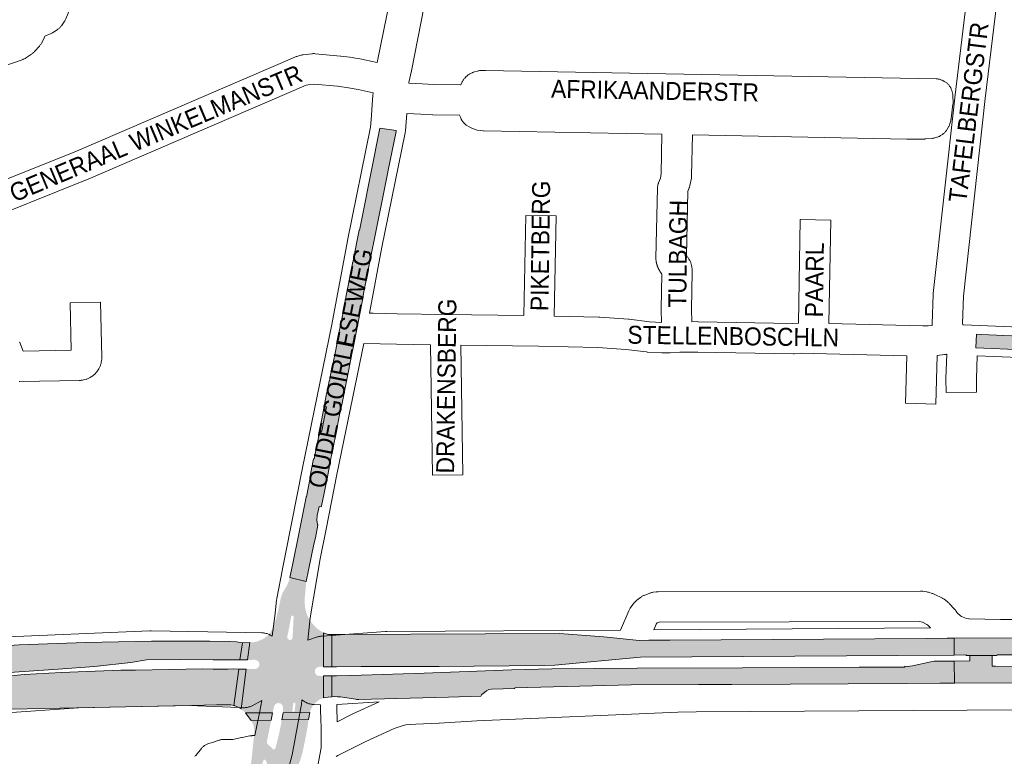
# Paper-space layout 'Layout1' of a CAD drawing. Header units: metres. Extents: x 123097 to 144122, y 392739 to 407589.
# Tile 137 of 256: x 132532 to 132955, y 395011 to 395327. Entities that reach past the tile are written whole.
import ezdxf
from ezdxf.enums import TextEntityAlignment as Align

# ---------------------------------------------------------------- set-up
doc = ezdxf.new("R2010")
doc.units = ezdxf.units.M
doc.header["$MEASUREMENT"] = 0
for name, color, linetype, lineweight in [('gs-anno-wegen algemeen tekst', 7, 'Continuous', 0), ('gs-knt-aanvullende hoofdweg', 7, 'Continuous', 0), ('gs-knt-fietspaden', 7, 'Continuous', 0), ('gs-knt-hoofdweg', 7, 'Continuous', 0), ('gs-knt-wegen algemeen', 7, 'Continuous', 0), ('ir-ARC-asfalt-hoofdwegen-te inspecteren', 5, 'Continuous', 0)]:
    doc.layers.add(name, color=color, linetype=linetype, lineweight=lineweight)
doc.styles.add('Style-Arial', font='arial.ttf')

psp = doc.layouts.get("Layout1")

# ---------------------------------------------------------------- hatches: boundary and pattern name
at = {"layer": 'ir-ARC-asfalt-hoofdwegen-te inspecteren', "linetype": 'Continuous', "lineweight": 13}
for points in [[(132670.627, 395199.692), (132668.558, 395189.413), (132668.654, 395189.391), (132675.644, 395187.996), (132679.47, 395207.763), (132679.867, 395209.819), (132683.741, 395229.28), (132684.148, 395231.324), (132690.124, 395261.121), (132690.45, 395262.748), (132693.766, 395279.341), (132693.833, 395279.678), (132686.839, 395280.744), (132679.203, 395242.524), (132678.059, 395236.916), (132677.952, 395236.937), (132677.108, 395232.764), (132675.274, 395223.191), (132675.073, 395223.175), (132675.137, 395222.729), (132672.699, 395210.421), (132671.829, 395205.981), (132671.398, 395203.774), (132671.496, 395203.76)], [(132942.365, 395186.625), (132962.82, 395185.72), (132969.121, 395185.441), (133000, 395184.075), (133021.199, 395183.137), (133021.424, 395188.984), (133003.674, 395189.717), (133000, 395189.88), (132990.179, 395190.313), (132944.547, 395192.31), (132942.648, 395192.426)], [(132661.924, 395151.036), (132663.963, 395161.204), (132662.95, 395161.407), (132661.813, 395155.467), (132660.727, 395150.157), (132661.317, 395150.606)], [(132661.924, 395151.036), (132661.317, 395150.606), (132660.727, 395150.157), (132660.482, 395148.817), (132660.62, 395148.947), (132661.405, 395149.908)], [(132662.617, 395064.432), (132662.627, 395060.247), (132662.651, 395049.83), (132663.22, 395049.83), (132666.218, 395049.86), (132666.23, 395063.735), (132664.837, 395063.732), (132663.189, 395064.121), (132662.866, 395064.297)], [(132933.06, 395054.858), (132933.01, 395062.059), (132930.077, 395062.044), (132920.988, 395061.958), (132811.159, 395061.237), (132802.08, 395061.223), (132797.937, 395061.17), (132782.836, 395062.749), (132763.82, 395064.14), (132668.311, 395063.752), (132666.336, 395063.736), (132666.23, 395063.735), (132666.218, 395049.86), (132668.29, 395049.88), (132678.76, 395049.914), (132712.3, 395050.02), (132757.3, 395050.44), (132761.79, 395050.561), (132798.56, 395053.97), (132908.84, 395054.653)], [(132614.022, 395060.762), (132588.988, 395060.772), (132560.592, 395060.221), (132532.207, 395059.235), (132518.891, 395058.356), (132519.648, 395046.842), (132548.986, 395048.772), (132564.532, 395049.95), (132580.03, 395051.64), (132586.87, 395052.86), (132601.444, 395052.953), (132615.4, 395052.804), (132624.736, 395052.848), (132626.88, 395052.835), (132628.022, 395060.119), (132625.442, 395060.475), (132622.54, 395060.714)], [(132986.483, 395055.133), (132992.823, 395055.172), (133115.746, 395055.876), (133121.235, 395055.908), (133202.749, 395056.372), (133202.698, 395063.496), (133149.56, 395063.12), (133068.561, 395062.81), (132986.932, 395062.336), (132933.01, 395062.059), (132933.06, 395054.858), (132938.075, 395054.9), (132938.31, 395054.7), (132939.779, 395054.731), (132949.282, 395054.622), (132951.31, 395054.688), (132951.407, 395054.989), (132964.445, 395054.992), (132974.346, 395055.055)], [(132666.262, 395045.986), (132666.287, 395037.028), (132667.4, 395037.081), (132668.641, 395037.029), (132670.028, 395036.937), (132671.673, 395036.722), (132676.611, 395035.909), (132676.835, 395035.888), (132677.843, 395035.856), (132716.337, 395036.853), (132730.143, 395037.184), (132730.374, 395037.765), (132730.752, 395038.139), (132730.938, 395038.293), (132732.507, 395039.516), (132733.527, 395040.104), (132734.689, 395040.297), (132744.727, 395040.583), (132744.71, 395040.889), (132794.59, 395042.08), (132823.459, 395042.231), (132837.706, 395042.305), (132912.625, 395042.698), (132926.966, 395042.773), (132933.142, 395042.805), (132933.077, 395052.318), (132924.502, 395052.265), (132923.001, 395051.995), (132915.174, 395050.216), (132914.01, 395050.039), (132912.835, 395049.981), (132911.903, 395050.085), (132911.917, 395049.689), (132892.252, 395049.625), (132842.24, 395049.34), (132797.19, 395049.311), (132760.51, 395048.93), (132743.35, 395048.51), (132705.83, 395047.05), (132678.76, 395046.3), (132668.29, 395046.01)], [(133149.129, 395043.976), (133202.836, 395044.273), (133202.785, 395051.392), (133147.452, 395051.077), (133137.728, 395051.022), (133125.191, 395050.951), (133115.798, 395050.898), (132992.447, 395050.196), (132989.781, 395050.181), (132978.311, 395049.985), (132974.189, 395049.963), (132951.499, 395049.842), (132950.808, 395050.114), (132949.36, 395050.102), (132949.282, 395054.622), (132939.779, 395054.731), (132939.816, 395052.359), (132933.077, 395052.318), (132933.142, 395042.805), (132991.902, 395043.114), (133018.741, 395043.259), (133018.742, 395043.109), (133026.793, 395043.119), (133036.283, 395043.131), (133040.376, 395043.187), (133046.016, 395043.195), (133047.503, 395043.094)], [(132610.898, 395048.919), (132582.13, 395048.45), (132575.73, 395048.41), (132550.19, 395047.44), (132534.29, 395046.48), (132519.76, 395045.06), (132520.651, 395031.514), (132521.55, 395031.58), (132606.116, 395033.29), (132616.856, 395033.507), (132621.827, 395033.595), (132622.973, 395033.477), (132624.305, 395033.253), (132626.332, 395048.889), (132624.203, 395048.902), (132621.623, 395048.869), (132615.369, 395048.887)], [(132627.346, 395031.758), (132629.557, 395048.857), (132626.332, 395048.889), (132624.305, 395033.253), (132624.459, 395033.21), (132624.689, 395033.118), (132626.037, 395032.471)], [(132662.701, 395036.525), (132663.098, 395036.614), (132666.287, 395037.028), (132666.262, 395045.986), (132663.21, 395045.95), (132662.662, 395045.938)]]:
    psp.add_hatch(color=5, dxfattribs=at).paths.add_polyline_path(points, flags=0)
at = {"layer": 'ir-ARC-asfalt-hoofdwegen-te inspecteren', "linetype": 'Continuous', "lineweight": 13, "extrusion": (0, 0, -1)}
psp.add_hatch(color=5, dxfattribs=at).paths.add_polyline_path([(-132655.211, 395122.614), (-132652.102, 395106.764), (-132649.434, 395093.36), (-132648.222, 395088.105), (-132655.31, 395086.47), (-132656.277, 395091.305), (-132658.502, 395102.405), (-132659.213, 395105.093), (-132660.278, 395110.519), (-132660.208, 395110.643), (-132660.176, 395110.781), (-132659.789, 395112.698), (-132659.991, 395114.643), (-132660.799, 395118.528), (-132661.708, 395118.374), (-132661.777, 395118.783), (-132662.996, 395124.327), (-132663.832, 395128.577), (-132664.189, 395130.407), (-132664.663, 395132.894), (-132665.751, 395138.428), (-132667.791, 395148.71), (-132668.239, 395150.965), (-132669.55, 395157.878), (-132670.645, 395162.775), (-132674.645, 395183.076), (-132674.877, 395184.18), (-132675.217, 395185.793), (-132675.644, 395187.996), (-132668.654, 395189.391), (-132667.482, 395183.515), (-132665.813, 395175.532), (-132665.222, 395172.446), (-132665.124, 395172.466), (-132665.109, 395172.392), (-132664.496, 395169.336), (-132664.47, 395169.206), (-132664.568, 395169.184), (-132663.887, 395166.255), (-132663.87, 395166.258), (-132663.845, 395166.127), (-132662.95, 395161.407), (-132663.963, 395161.204), (-132661.924, 395151.036), (-132661.405, 395149.908), (-132660.62, 395148.947), (-132660.482, 395148.817), (-132660.658, 395148.832), (-132658.679, 395138.949), (-132658.445, 395138.996), (-132656.876, 395130.806), (-132657.003, 395130.798), (-132655.33, 395122.755), (-132655.231, 395122.766)], flags=0)
at = {"layer": 'ir-ARC-asfalt-hoofdwegen-te inspecteren', "linetype": 'Continuous', "lineweight": 13}
h = psp.add_hatch(color=5, dxfattribs=at)
h.paths.add_polyline_path([(132644.36, 395079.191), (132643.058, 395073.109), (132642.497, 395070.939), (132641.899, 395069.036), (132641.224, 395067.144), (132640.846, 395066.195), (132639.861, 395064.5), (132638.551, 395063.042), (132636.724, 395061.721), (132634.668, 395060.794), (132632.468, 395060.301), (132631.673, 395060.269), (132631.146, 395060.247), (132662.627, 395060.247), (132662.617, 395064.432), (132662.267, 395064.622), (132659.654, 395066.429), (132657.35, 395068.942), (132655.683, 395071.916), (132654.743, 395075.194), (132654.58, 395078.599), (132655.31, 395086.47), (132648.222, 395088.105), (132648.01, 395087.188), (132647.788, 395086.434), (132647.121, 395084.858), (132646.256, 395083.381), (132645.068, 395081.394)])
h.paths.add_polyline_path([(132647.13, 395062.58), (132648.879, 395071.48), (132649.212, 395071.814), (132649.676, 395071.735), (132649.88, 395071.31), (132649.437, 395062.27), (132649.094, 395061.584), (132648.37, 395061.33), (132647.925, 395061.385), (132647.302, 395061.832)], flags=16)
h = psp.add_hatch(color=5, dxfattribs=at)
h.paths.add_polyline_path([(132640.863, 395030.042), (132629.239, 395030.078), (132627.529, 395031.614), (132627.346, 395031.758), (132629.557, 395048.857), (132633.269, 395048.873), (132634.45, 395049.241), (132635.183, 395050.238), (132635.181, 395051.476), (132634.445, 395052.47), (132633.262, 395052.834), (132630.096, 395052.796), (132631.146, 395060.247), (132662.627, 395060.247), (132662.651, 395049.83), (132660.82, 395049.83), (132659.681, 395049.442), (132658.982, 395048.463), (132658.985, 395047.26), (132659.688, 395046.284), (132660.828, 395045.9), (132662.662, 395045.938), (132662.701, 395036.525), (132660.878, 395035.724), (132659.405, 395034.614), (132658.179, 395033.236), (132657.25, 395031.643), (132656.826, 395030.308), (132645.341, 395030.121), (132645.365, 395032.3), (132645.082, 395033.365), (132644.276, 395034.115), (132643.194, 395034.322), (132642.168, 395033.921), (132641.513, 395033.035)])
h.paths.add_polyline_path([(132650.057, 395030.565), (132649.567, 395030.603), (132649.35, 395031.044), (132649.655, 395034.058), (132649.951, 395034.468), (132650.454, 395034.42), (132650.668, 395033.963), (132650.34, 395030.966)], flags=16)
h = psp.add_hatch(color=5, dxfattribs=at)
h.paths.add_polyline_path([(132590.808, 394763.753), (132583.567, 394765.242), (132584.18, 394768.361), (132587.954, 394786.66), (132599.821, 394846.696), (132609.328, 394895.034), (132609.446, 394897.206), (132612.302, 394912.089), (132614.914, 394921.887), (132622.08, 394957.128), (132622.783, 394960.328), (132623.664, 394964.717), (132630.151, 394998.114), (132630.363, 394999.325), (132631.227, 395005.493), (132631.494, 395007.502), (132631.923, 395010.982), (132632.814, 395019.414), (132632.966, 395020.561), (132633.064, 395022.139), (132632.871, 395023.708), (132632.686, 395024.537), (132632.253, 395025.748), (132631.624, 395026.87), (132640.263, 395027.026), (132639.811, 395024.78), (132638.398, 395017.733), (132638.547, 395016.966), (132639.242, 395016.225), (132640.69, 395014.841), (132641.014, 395014.612), (132641.363, 395014.432), (132641.766, 395014.464), (132642.014, 395014.783), (132643.038, 395018.656), (132643.51, 395020.604), (132644.413, 395024.855), (132644.819, 395027.111), (132656.258, 395027.309), (132655.979, 395025.088), (132655.596, 395022.614), (132654.988, 395019.42), (132654.192, 395015.501), (132653.685, 395013.106), (132652.67, 395009.75), (132651.455, 395006.46), (132649.69, 395002.379), (132646.074, 394995.211), (132644.738, 394992.517), (132643.231, 394989.396), (132642.369, 394987.574), (132641.532, 394985.738), (132638.33, 394978.387), (132636.852, 394974.638), (132636.161, 394972.761), (132633.753, 394965.673), (132631.821, 394959.578), (132630.831, 394956.592), (132629.58, 394952.185), (132627.026, 394943.13), (132624.891, 394933.968), (132619.064, 394904.676), (132619.694, 394903.473), (132618.867, 394898.853), (132616.367, 394886.141), (132615.835, 394885.81), (132615.014, 394884.482), (132607.909, 394849.673), (132605.976, 394839.854), (132601.036, 394814.794), (132597.478, 394796.738), (132597.287, 394796.02)])
h.paths.add_polyline_path([(132634.847, 394996.656), (132634.36, 394996.805), (132634.235, 394997.298), (132636.724, 395009.378), (132637.187, 395010.005), (132637.579, 395010.034), (132637.887, 395009.788), (132638.177, 395009.278), (132638.705, 395007.378), (132638.454, 395005.422), (132635.226, 394996.995)], flags=16)

# ---------------------------------------------------------------- linework, layer by layer
at = {"layer": 'gs-knt-aanvullende hoofdweg', "color": 7, "linetype": 'Continuous', "flags": 128}
for points in [[(132685.754, 395308.81), (132691.209, 395336.284), (132691.266, 395336.546), (132691.288, 395336.634), (132691.298, 395336.677), (132691.332, 395336.807), (132691.408, 395337.065), (132693.11, 395342.502), (132693.225, 395342.84), (132693.355, 395343.172), (132699.018, 395356.62), (132699.128, 395356.87), (132735.732, 395435.653), (132735.764, 395435.72), (132756.572, 395479.377), (132756.713, 395479.659), (132774.141, 395512.592), (132781.622, 395530.065), (132781.748, 395530.343), (132781.885, 395530.615), (132784.288, 395535.167)], [(132767.228, 395466.826), (132749.338, 395429.291), (132712.807, 395350.666), (132707.337, 395337.673), (132705.863, 395332.963), (132700.378, 395305.337), (132699.305, 395300.226)], [(132699.304, 395300.218), (132699.289, 395300.006)], [(132699.305, 395300.226), (132699.305, 395300.222), (132699.304, 395300.218)], [(132699.305, 395300.226), (132699.305, 395300.222), (132699.304, 395300.218)], [(132640.638, 395062.956), (132641.997, 395072.733), (132642.592, 395078.484), (132642.631, 395078.801), (132642.684, 395079.116), (132645.078, 395091.692), (132645.092, 395091.76), (132646.541, 395099.01), (132646.543, 395099.023), (132653.694, 395135.134), (132653.695, 395135.142), (132653.704, 395135.188), (132666.259, 395196.576), (132672.936, 395232.463), (132672.96, 395232.586), (132682.847, 395281.199), (132683.214, 395286.19), (132683.554, 395290.822), (132683.836, 395294.666), (132683.925, 395295.876)], [(132698.335, 395287.017), (132698.194, 395285.09), (132697.792, 395279.62), (132697.762, 395279.303), (132697.718, 395278.988), (132697.661, 395278.674), (132687.691, 395229.654), (132682.44, 395201.429)], [(132679.931, 395188.468), (132668.425, 395132.205), (132668.425, 395132.201), (132663.823, 395108.844), (132663.819, 395108.823), (132661.293, 395096.181), (132661.291, 395096.174), (132656.898, 395070.803), (132655.906, 395061.199)], [(132633.274, 395020.35), (132635.093, 395029.359), (132635.391, 395030.835), (132636.296, 395035.322)], [(132653.422, 395035.626), (132653.234, 395033.721), (132653.194, 395033.397), (132653.141, 395033.075), (132649.203, 395012.094), (132649.148, 395011.829), (132649.126, 395011.734), (132649.059, 395011.472), (132647.611, 395006.254), (132640.52, 394980.705), (132637.468, 394969.706), (132634.361, 394955.638)]]:
    psp.add_lwpolyline(points, dxfattribs=at)
at = {"layer": 'gs-knt-fietspaden', "color": 7, "linetype": 'Continuous', "flags": 128}
psp.add_lwpolyline([(132634.361, 394955.638), (132635.745, 394958.482), (132635.807, 394958.6), (132635.839, 394958.66), (132635.851, 394958.68), (132635.873, 394958.718), (132635.942, 394958.832), (132653.231, 394985.939), (132655.751, 394991.543), (132658.12, 394998.214), (132660.118, 395006.718), (132661.096, 395012.154), (132661.627, 395015.101), (132661.627, 395016.845), (132661.627, 395017.25), (132661.627, 395022.693), (132661.626, 395022.726), (132661.489, 395028.371), (132661.442, 395030.276), (132661.362, 395033.594)], dxfattribs=at)
at = {"layer": 'gs-knt-hoofdweg', "color": 7, "linetype": 'Continuous', "flags": 128}
for points in [[(132520.543, 395062.345), (132588.265, 395065.317), (132588.516, 395065.324), (132588.767, 395065.324), (132629.195, 395064.562), (132636.178, 395064.42), (132636.56, 395064.403), (132636.94, 395064.368), (132637.319, 395064.315), (132637.694, 395064.244), (132638.066, 395064.155), (132638.433, 395064.048), (132638.795, 395063.924), (132639.15, 395063.783), (132639.498, 395063.625), (132639.838, 395063.451), (132640.169, 395063.26), (132640.491, 395063.055), (132640.638, 395062.956)], [(132655.906, 395061.199), (132660.043, 395062.616), (132660.37, 395062.721), (132660.701, 395062.811), (132661.036, 395062.887), (132661.374, 395062.948), (132661.714, 395062.995), (132662.056, 395063.028), (132689.299, 395065.017), (132689.57, 395065.032), (132689.842, 395065.038), (132789.987, 395065.542)], [(132804.22, 395065.641), (132922.86, 395066.544)], [(132636.296, 395035.322), (132632.098, 395033.176), (132631.761, 395033.014), (132631.417, 395032.867), (132631.066, 395032.737), (132630.71, 395032.623), (132630.348, 395032.526), (132629.983, 395032.446), (132629.614, 395032.383), (132629.242, 395032.337), (132628.869, 395032.309), (132628.495, 395032.298), (132628.121, 395032.305), (132626.489, 395032.372), (132605.049, 395033.258), (132557.586, 395032.208), (132524.858, 395030.021)], [(132661.362, 395033.594), (132658.732, 395033.648), (132658.343, 395033.665), (132657.955, 395033.701), (132657.568, 395033.756), (132657.185, 395033.83), (132656.807, 395033.923), (132656.433, 395034.034), (132656.065, 395034.162), (132655.703, 395034.309), (132655.349, 395034.473), (132655.004, 395034.654), (132654.668, 395034.852), (132653.422, 395035.626)], [(132686.581, 395034.781), (132668.397, 395033.616)], [(132668.562, 395026.262), (132675.029, 395029.517), (132675.259, 395029.627), (132686.581, 395034.781)], [(132668.397, 395033.616), (132668.46, 395030.447), (132668.461, 395030.439), (132668.507, 395028.541), (132668.562, 395026.262)]]:
    psp.add_lwpolyline(points, dxfattribs=at)
at = {"layer": 'gs-knt-wegen algemeen', "color": 7, "linetype": 'Continuous', "flags": 128}
for points in [[(132923.661, 395196.18), (132923.651, 395196.309), (132923.641, 395196.593), (132923.644, 395196.878), (132924.046, 395209.404), (132924.059, 395209.656), (132924.082, 395209.908), (132933.453, 395294.938), (132933.461, 395295.009), (132942.538, 395369.859), (132942.54, 395369.879), (132942.542, 395369.899), (132955.278, 395469.748)], [(132571.832, 395374.86), (132552.181, 395327.53), (132552.067, 395327.269), (132551.94, 395327.014), (132551.803, 395326.764), (132551.655, 395326.521), (132551.496, 395326.284), (132550.323, 395324.614), (132550.139, 395324.365), (132549.944, 395324.125), (132549.737, 395323.895), (132549.519, 395323.674), (132549.292, 395323.464), (132549.054, 395323.266), (132548.808, 395323.078), (132548.552, 395322.903), (132546.873, 395321.808), (132546.662, 395321.676), (132546.446, 395321.552), (132546.225, 395321.436), (132546, 395321.329), (132543.275, 395320.097)], [(132954.673, 395361.778), (132946.391, 395293.477), (132937.052, 395208.733)], [(132543.275, 395320.097), (132543.226, 395319.977), (132543.122, 395319.75), (132543.01, 395319.528), (132541.758, 395317.158), (132541.605, 395316.885), (132541.439, 395316.619), (132541.261, 395316.362), (132541.07, 395316.113), (132540.868, 395315.874), (132538.815, 395313.564), (132538.624, 395313.359), (132538.424, 395313.161), (132538.216, 395312.973), (132538.001, 395312.793), (132537.777, 395312.623), (132537.547, 395312.463), (132534.97, 395310.755), (132534.736, 395310.607), (132534.495, 395310.468), (132534.248, 395310.34), (132533.996, 395310.223), (132533.739, 395310.116), (132533.478, 395310.021), (132486.764, 395294.055)], [(132506.697, 395250.789), (132555.792, 395270.452), (132650.427, 395311.201), (132650.686, 395311.306), (132650.949, 395311.4), (132651.216, 395311.482), (132652.99, 395311.988), (132653.247, 395312.056), (132653.506, 395312.113), (132653.767, 395312.159), (132654.03, 395312.195), (132657.69, 395312.617), (132657.96, 395312.643), (132658.23, 395312.657), (132658.501, 395312.66), (132658.771, 395312.651), (132659.041, 395312.632), (132669.944, 395311.614), (132670.166, 395311.589), (132675.192, 395310.945), (132675.498, 395310.898), (132679.902, 395310.119), (132680.197, 395310.06), (132685.754, 395308.81)], [(132699.289, 395300.006), (132705.044, 395299.728), (132709.899, 395299.493), (132721.472, 395299.27), (132721.484, 395299.298), (132722.091, 395300.516), (132722.224, 395300.77), (132722.369, 395301.018), (132722.524, 395301.26), (132722.69, 395301.494), (132722.867, 395301.721), (132723.053, 395301.94), (132723.248, 395302.151), (132723.881, 395302.803), (132724.084, 395303.003), (132724.295, 395303.193), (132724.515, 395303.375), (132724.742, 395303.547), (132724.976, 395303.708), (132725.218, 395303.859), (132725.465, 395304), (132725.719, 395304.129), (132726.352, 395304.435), (132726.622, 395304.558), (132726.899, 395304.669), (132727.179, 395304.767), (132727.464, 395304.853), (132728.724, 395305.198), (132729.02, 395305.271), (132729.32, 395305.331), (132729.623, 395305.377), (132729.927, 395305.408), (132730.233, 395305.426), (132731.804, 395305.477), (132731.97, 395305.48), (132732.137, 395305.479), (132925.278, 395301.86), (132925.585, 395301.847), (132925.891, 395301.819), (132926.196, 395301.777), (132926.498, 395301.721), (132926.798, 395301.651), (132927.093, 395301.566), (132927.385, 395301.468), (132927.671, 395301.356), (132927.952, 395301.23), (132928.226, 395301.092), (132928.815, 395300.777), (132929.084, 395300.625), (132929.345, 395300.46), (132929.598, 395300.283), (132929.843, 395300.094), (132930.078, 395299.894), (132930.304, 395299.683), (132930.519, 395299.462)], [(132683.925, 395295.876), (132677.486, 395297.325), (132673.383, 395298.051), (132668.622, 395298.661), (132658.507, 395299.605), (132656.05, 395299.322), (132655.191, 395299.077), (132560.865, 395258.461), (132560.71, 395258.397), (132511.467, 395238.674)], [(132930.519, 395299.462), (132930.723, 395299.231), (132930.917, 395298.99), (132931.098, 395298.74), (132931.268, 395298.482), (132931.425, 395298.216), (132931.57, 395297.943), (132931.701, 395297.664), (132931.819, 395297.378), (132931.923, 395297.088), (132932.013, 395296.793), (132932.297, 395295.782), (132932.366, 395295.513), (132932.424, 395295.24), (132932.47, 395294.965), (132932.504, 395294.689), (132932.527, 395294.411), (132932.537, 395294.133), (132932.573, 395291.932), (132932.571, 395291.623), (132932.554, 395291.315), (132932.522, 395291.007), (132931.741, 395284.847), (132931.706, 395284.605), (132931.662, 395284.365), (132931.608, 395284.126), (132931.546, 395283.89), (132931.179, 395282.596), (132931.091, 395282.312), (132930.991, 395282.033), (132930.878, 395281.758), (132930.753, 395281.489), (132930.616, 395281.226), (132930.466, 395280.97), (132929.869, 395279.996), (132929.703, 395279.739), (132929.526, 395279.49), (132929.336, 395279.25), (132929.136, 395279.019), (132928.925, 395278.798), (132928.704, 395278.586), (132928.473, 395278.386), (132928.233, 395278.196), (132927.985, 395278.018), (132927.46, 395277.661), (132927.212, 395277.5), (132926.957, 395277.351), (132926.696, 395277.213), (132926.428, 395277.087), (132926.155, 395276.974), (132925.877, 395276.873), (132925.595, 395276.785), (132924.704, 395276.529), (132924.45, 395276.461), (132924.193, 395276.404), (132923.934, 395276.357), (132923.674, 395276.321), (132923.412, 395276.295), (132920.646, 395276.079), (132920.403, 395276.064), (132920.161, 395276.059), (132912.872, 395276.035), (132912.72, 395276.036), (132820.803, 395277.888)], [(132807.786, 395278.14), (132731.238, 395279.561), (132731.082, 395279.566), (132729.845, 395279.676), (132728.624, 395279.898), (132727.429, 395280.232), (132726.269, 395280.674), (132725.154, 395281.22), (132724.095, 395281.866), (132723.842, 395282.045), (132723.599, 395282.236), (132723.364, 395282.438), (132723.14, 395282.651), (132722.926, 395282.875), (132722.723, 395283.108), (132722.532, 395283.351), (132722.352, 395283.603), (132722.184, 395283.863), (132721.741, 395284.638), (132721.347, 395285.439), (132721.006, 395286.257), (132709.554, 395286.477), (132709.364, 395286.484), (132704.415, 395286.723), (132698.335, 395287.017)], [(132807.625, 395197.486), (132807.472, 395202.858), (132807.47, 395203.164), (132807.746, 395218.148), (132807.688, 395218.221), (132807.628, 395218.297), (132807.569, 395218.374), (132807.511, 395218.451), (132807.452, 395218.529), (132807.395, 395218.606), (132807.339, 395218.685), (132807.283, 395218.764), (132807.227, 395218.843), (132807.173, 395218.923), (132807.119, 395219.004), (132807.065, 395219.084), (132807.012, 395219.165), (132806.961, 395219.247), (132806.909, 395219.329), (132806.858, 395219.411), (132806.808, 395219.494), (132806.759, 395219.577), (132806.71, 395219.661), (132806.662, 395219.745), (132806.615, 395219.829), (132806.568, 395219.914), (132806.522, 395219.999), (132806.477, 395220.084), (132806.432, 395220.171), (132806.388, 395220.256), (132806.345, 395220.343), (132806.303, 395220.43), (132806.261, 395220.518), (132806.22, 395220.605), (132806.179, 395220.693), (132806.14, 395220.781), (132806.101, 395220.87), (132806.062, 395220.958), (132806.025, 395221.048), (132805.988, 395221.137), (132805.952, 395221.227), (132805.917, 395221.317), (132805.882, 395221.408), (132805.848, 395221.498), (132805.815, 395221.589), (132805.783, 395221.68), (132805.751, 395221.772), (132805.72, 395221.863), (132805.69, 395221.955), (132805.661, 395222.047), (132805.632, 395222.14), (132805.604, 395222.232), (132805.577, 395222.326), (132805.55, 395222.418), (132805.525, 395222.512), (132805.5, 395222.605), (132805.476, 395222.699), (132805.452, 395222.793), (132805.43, 395222.887), (132805.408, 395222.981), (132805.387, 395223.076), (132805.366, 395223.17), (132805.347, 395223.265), (132805.328, 395223.36), (132805.31, 395223.455), (132805.293, 395223.55), (132805.276, 395223.646), (132805.26, 395223.741), (132805.22, 395224.035), (132805.193, 395224.331), (132805.18, 395224.628), (132805.18, 395224.925), (132805.884, 395255.101), (132805.897, 395255.385), (132805.922, 395255.668), (132805.959, 395255.95), (132806.009, 395256.23), (132806.071, 395256.507), (132806.145, 395256.782), (132806.231, 395257.053), (132806.329, 395257.32), (132807.093, 395259.273), (132807.487, 395261.261), (132807.786, 395278.14)], [(132820.803, 395277.888), (132820.495, 395260.449), (132820.483, 395260.159), (132820.459, 395259.87), (132820.422, 395259.582), (132820.372, 395259.297), (132819.751, 395256.173), (132819.689, 395255.892), (132819.615, 395255.614), (132819.528, 395255.34), (132819.429, 395255.069), (132818.873, 395253.648), (132818.229, 395226.036), (132818.409, 395225.858), (132818.62, 395225.628), (132818.819, 395225.389), (132819.007, 395225.14), (132819.183, 395224.883), (132819.346, 395224.618), (132819.593, 395224.194), (132819.734, 395223.939), (132819.864, 395223.678), (132819.981, 395223.411), (132820.087, 395223.14), (132820.18, 395222.864), (132820.261, 395222.584), (132820.329, 395222.301), (132820.385, 395222.015), (132820.692, 395220.219), (132820.736, 395219.917), (132820.766, 395219.613), (132820.782, 395219.308), (132820.784, 395219.002), (132820.491, 395203.077), (132820.643, 395197.754)], [(132880.102, 395241.291), (132879.303, 395196.963)], [(132682.44, 395201.429), (132683.93, 395201.392), (132694.21, 395201.135), (132715.031, 395200.831), (132748.53, 395200.349)], [(132761.547, 395200.123), (132780.769, 395199.733), (132780.935, 395199.727), (132781.101, 395199.717), (132793.404, 395198.837), (132793.564, 395198.824), (132793.723, 395198.807), (132802.496, 395197.744), (132807.625, 395197.486)], [(132820.643, 395197.754), (132823.079, 395197.773), (132823.249, 395197.772), (132863.926, 395197.028), (132866.285, 395197.182)], [(132879.303, 395196.963), (132919.632, 395196.046), (132921.919, 395195.994), (132923.661, 395196.18)], [(132936.835, 395196.462), (132937.017, 395196.454), (132967.886, 395195.089), (132991.068, 395194.066)], [(132708.526, 395187.905), (132693.986, 395188.117), (132693.918, 395188.118), (132679.931, 395188.468)], [(132789.987, 395065.542), (132793.576, 395073.823), (132793.705, 395074.102), (132793.847, 395074.375), (132794.002, 395074.642), (132794.169, 395074.9), (132795.245, 395076.479), (132795.397, 395076.692), (132795.557, 395076.899), (132795.725, 395077.099), (132795.901, 395077.292), (132796.084, 395077.478), (132796.983, 395078.352), (132797.173, 395078.531), (132797.371, 395078.701), (132797.576, 395078.864), (132797.787, 395079.018), (132798.813, 395079.737), (132799.072, 395079.91), (132799.339, 395080.07), (132799.613, 395080.217), (132799.895, 395080.35), (132800.182, 395080.47), (132802.508, 395081.378), (132802.801, 395081.485), (132803.098, 395081.577), (132803.4, 395081.655), (132803.705, 395081.718), (132804.012, 395081.767), (132805.255, 395081.933), (132805.535, 395081.964), (132805.817, 395081.983), (132806.1, 395081.99), (132918.604, 395082.289), (132918.869, 395082.284), (132919.134, 395082.269), (132919.398, 395082.242), (132919.661, 395082.205), (132921.298, 395081.94), (132921.557, 395081.893), (132921.814, 395081.835), (132922.068, 395081.767), (132923.661, 395081.306), (132923.941, 395081.218), (132924.218, 395081.118), (132924.489, 395081.005), (132924.755, 395080.879), (132927.718, 395079.402), (132927.978, 395079.265), (132928.231, 395079.117), (132928.478, 395078.957), (132928.717, 395078.786), (132930.044, 395077.792), (132930.275, 395077.611), (132930.499, 395077.418), (132930.713, 395077.216), (132930.918, 395077.005), (132933.168, 395074.575), (132933.363, 395074.354), (132933.548, 395074.125), (132933.723, 395073.887), (132933.887, 395073.642), (132934.284, 395073.015), (132935.749, 395071.716), (132936.251, 395071.408), (132938.344, 395070.578), (132939.397, 395070.379), (132939.402, 395070.379)], [(132922.86, 395066.544), (132921.765, 395067.726), (132921.383, 395068.013), (132919.475, 395068.964), (132918.828, 395069.151), (132918.106, 395069.268), (132806.559, 395068.971), (132806.513, 395068.965), (132805.665, 395068.634), (132805.635, 395068.605), (132805.276, 395068.078), (132804.22, 395065.641)], [(132939.402, 395070.379), (132952.87, 395070.094), (132970.431, 395070.115), (132970.734, 395070.108), (132971.036, 395070.088), (132971.337, 395070.053), (132971.636, 395070.004), (132977.718, 395068.866), (132978.03, 395068.8), (132978.339, 395068.718), (132978.643, 395068.621), (132978.942, 395068.51), (132979.236, 395068.384), (132979.523, 395068.243), (132979.802, 395068.089), (132980.074, 395067.921), (132980.337, 395067.74), (132980.591, 395067.547), (132980.835, 395067.341), (132981.069, 395067.124), (132981.292, 395066.895), (132981.453, 395066.713)], [(133031.609, 395031.873), (132822.451, 395030.485), (132814.635, 395030.346), (132728.452, 395026.698), (132712.251, 395025.662), (132712.068, 395025.653), (132702.237, 395025.302), (132698.015, 395024.931), (132696.845, 395024.655), (132692.949, 395023.374), (132680.769, 395017.83), (132668.853, 395011.832), (132668.103, 395011.455)], [(132607.585, 395011.397), (132607.735, 395011.604), (132607.892, 395011.804), (132610.375, 395014.836), (132610.575, 395015.068), (132610.785, 395015.29), (132611.005, 395015.503), (132611.236, 395015.705), (132611.475, 395015.895), (132611.723, 395016.075), (132611.979, 395016.242), (132612.243, 395016.398), (132612.514, 395016.54), (132612.791, 395016.67), (132613.074, 395016.787), (132613.362, 395016.89), (132615.056, 395017.452), (132617.802, 395018.363), (132618.087, 395018.45), (132618.376, 395018.524), (132618.667, 395018.585), (132618.961, 395018.633), (132619.257, 395018.667), (132619.554, 395018.687), (132619.852, 395018.694), (132623.743, 395018.694), (132627.524, 395019.547), (132627.769, 395019.597), (132631.123, 395020.219), (132631.383, 395020.262), (132631.643, 395020.294), (132631.906, 395020.315), (132632.168, 395020.326), (132633.274, 395020.35)]]:
    psp.add_lwpolyline(points, dxfattribs=at)
for points in [[(132748.53, 395200.349), (132749.368, 395243.339, -0.385943), (132749.378, 395243.348), (132762.377, 395243.094, -0.3859422), (132762.386, 395243.084), (132761.547, 395200.123)], [(132866.285, 395197.182), (132867.084, 395241.526, -0.3860008), (132867.094, 395241.535), (132880.093, 395241.301, -0.3860031), (132880.102, 395241.291)], [(132937.052, 395208.733), (132936.676, 395197.031), (132936.749, 395196.525), (132936.832, 395196.473, -0.517212), (132936.835, 395196.462)], [(132532.371, 395189.052), (132532.491, 395188.78), (132533.983, 395185.195), (132554.535, 395185.531), (132554.037, 395205.81, -0.3849176), (132554.046, 395205.82), (132567.043, 395206.14, -0.3849179), (132567.053, 395206.131), (132567.634, 395182.49), (132567.634, 395182.175), (132567.619, 395181.86), (132567.589, 395181.546), (132567.543, 395181.235), (132567.354, 395180.127), (132567.296, 395179.827), (132567.223, 395179.53), (132567.136, 395179.236), (132567.036, 395178.947), (132566.923, 395178.663), (132566.796, 395178.385), (132566.656, 395178.112), (132566.503, 395177.847), (132566.339, 395177.589), (132565.448, 395176.266), (132565.274, 395176.019), (132565.088, 395175.78), (132564.891, 395175.551), (132564.683, 395175.33), (132564.466, 395175.12), (132564.239, 395174.919), (132564.003, 395174.73), (132563.759, 395174.552), (132563.098, 395174.094), (132562.845, 395173.926), (132562.583, 395173.771), (132562.315, 395173.627), (132562.04, 395173.497), (132561.759, 395173.38), (132561.474, 395173.275), (132561.183, 395173.185), (132560.889, 395173.108), (132559.337, 395172.74), (132559.061, 395172.681), (132558.784, 395172.634), (132558.504, 395172.598), (132558.223, 395172.576), (132557.941, 395172.565), (132532.538, 395172.15), (132532.242, 395172.152)], [(132721.55, 395187.716), (132722.415, 395132.187, -0.3850715), (132722.406, 395132.177), (132709.407, 395131.975, -0.3850721), (132709.397, 395131.984), (132708.526, 395187.905)], [(132929.827, 395183.824), (132929.78, 395183.81), (132929.469, 395183.738), (132929.155, 395183.681), (132928.838, 395183.639), (132925.805, 395183.315), (132925.162, 395162.466, -0.3855147), (132925.152, 395162.457), (132912.157, 395162.857, -0.3855167), (132912.148, 395162.868), (132912.775, 395183.179), (132872.53, 395184.094), (132867.435, 395184.209), (132864.503, 395184.018), (132864.232, 395184.006), (132863.96, 395184.005), (132823.096, 395184.752), (132815.424, 395184.693), (132811.246, 395184.45), (132811.058, 395184.442), (132810.869, 395184.439), (132807.987, 395184.439), (132807.823, 395184.441), (132807.659, 395184.447), (132801.612, 395184.752), (132801.384, 395184.768), (132801.157, 395184.791), (132792.316, 395185.862), (132780.338, 395186.719), (132754.799, 395187.238), (132721.55, 395187.716)], [(132960.774, 395182.371), (132942.834, 395183.164), (132942.55, 395173.208), (132942.661, 395167.61, -0.3275629), (132942.653, 395167.601), (132929.652, 395167.343, -0.3275641), (132929.644, 395167.351), (132929.529, 395173.107), (132929.531, 395173.421), (132929.827, 395183.824)]]:
    psp.add_lwpolyline(points, format="xyb", dxfattribs=at)
at = {"layer": 'ir-ARC-asfalt-hoofdwegen-te inspecteren', "color": 5, "linetype": 'Continuous', "lineweight": 13}
for points in [[(132670.627, 395199.692), (132668.558, 395189.413), (132668.654, 395189.391), (132675.644, 395187.996), (132679.47, 395207.763), (132679.867, 395209.819), (132683.741, 395229.28), (132684.148, 395231.324), (132690.124, 395261.121), (132690.45, 395262.748), (132693.766, 395279.341), (132693.833, 395279.678), (132686.839, 395280.744), (132679.203, 395242.524), (132678.059, 395236.916), (132677.952, 395236.937), (132677.108, 395232.764), (132675.274, 395223.191), (132675.073, 395223.175), (132675.137, 395222.729), (132672.699, 395210.421), (132671.829, 395205.981), (132671.398, 395203.774), (132671.496, 395203.76)], [(132942.365, 395186.625), (132962.82, 395185.72), (132969.121, 395185.441), (133000, 395184.075), (133021.199, 395183.137), (133021.424, 395188.984), (133003.674, 395189.717), (133000, 395189.88), (132990.179, 395190.313), (132944.547, 395192.31), (132942.648, 395192.426)], [(132655.211, 395122.614), (132652.102, 395106.764), (132649.434, 395093.36), (132648.222, 395088.105), (132655.31, 395086.47), (132656.277, 395091.305), (132658.502, 395102.405), (132659.213, 395105.093), (132660.278, 395110.519), (132660.208, 395110.643), (132660.176, 395110.781), (132659.789, 395112.698), (132659.991, 395114.643), (132660.799, 395118.528), (132661.708, 395118.374), (132661.777, 395118.783), (132662.996, 395124.327), (132663.832, 395128.577), (132664.189, 395130.407), (132664.663, 395132.894), (132665.751, 395138.428), (132667.791, 395148.71), (132668.239, 395150.965), (132669.55, 395157.878), (132670.645, 395162.775), (132674.645, 395183.076), (132674.877, 395184.18), (132675.217, 395185.793), (132675.644, 395187.996), (132668.654, 395189.391), (132667.482, 395183.515), (132665.813, 395175.532), (132665.222, 395172.446), (132665.124, 395172.466), (132665.109, 395172.392), (132664.496, 395169.336), (132664.47, 395169.206), (132664.568, 395169.184), (132663.887, 395166.255), (132663.87, 395166.258), (132663.845, 395166.127), (132662.95, 395161.407), (132663.963, 395161.204), (132661.924, 395151.036), (132661.405, 395149.908), (132660.62, 395148.947), (132660.482, 395148.817), (132660.658, 395148.832), (132658.679, 395138.949), (132658.445, 395138.996), (132656.876, 395130.806), (132657.003, 395130.798), (132655.33, 395122.755), (132655.231, 395122.766)], [(132661.924, 395151.036), (132663.963, 395161.204), (132662.95, 395161.407), (132661.813, 395155.467), (132660.727, 395150.157), (132661.317, 395150.606)], [(132661.924, 395151.036), (132661.317, 395150.606), (132660.727, 395150.157), (132660.482, 395148.817), (132660.62, 395148.947), (132661.405, 395149.908)], [(132662.617, 395064.432), (132662.627, 395060.247), (132662.651, 395049.83), (132663.22, 395049.83), (132666.218, 395049.86), (132666.23, 395063.735), (132664.837, 395063.732), (132663.189, 395064.121), (132662.866, 395064.297)], [(132933.06, 395054.858), (132933.01, 395062.059), (132930.077, 395062.044), (132920.988, 395061.958), (132811.159, 395061.237), (132802.08, 395061.223), (132797.937, 395061.17), (132782.836, 395062.749), (132763.82, 395064.14), (132668.311, 395063.752), (132666.336, 395063.736), (132666.23, 395063.735), (132666.218, 395049.86), (132668.29, 395049.88), (132678.76, 395049.914), (132712.3, 395050.02), (132757.3, 395050.44), (132761.79, 395050.561), (132798.56, 395053.97), (132908.84, 395054.653)], [(132614.022, 395060.762), (132588.988, 395060.772), (132560.592, 395060.221), (132532.207, 395059.235), (132518.891, 395058.356), (132519.648, 395046.842), (132548.986, 395048.772), (132564.532, 395049.95), (132580.03, 395051.64), (132586.87, 395052.86), (132601.444, 395052.953), (132615.4, 395052.804), (132624.736, 395052.848), (132626.88, 395052.835), (132628.022, 395060.119), (132625.442, 395060.475), (132622.54, 395060.714)], [(132626.88, 395052.835), (132630.096, 395052.796), (132631.146, 395060.247), (132628.022, 395060.119)], [(132986.483, 395055.133), (132992.823, 395055.172), (133115.746, 395055.876), (133121.235, 395055.908), (133202.749, 395056.372), (133202.698, 395063.496), (133149.56, 395063.12), (133068.561, 395062.81), (132986.932, 395062.336), (132933.01, 395062.059), (132933.06, 395054.858), (132938.075, 395054.9), (132938.31, 395054.7), (132939.779, 395054.731), (132949.282, 395054.622), (132951.31, 395054.688), (132951.407, 395054.989), (132964.445, 395054.992), (132974.346, 395055.055)], [(132666.262, 395045.986), (132666.287, 395037.028), (132667.4, 395037.081), (132668.641, 395037.029), (132670.028, 395036.937), (132671.673, 395036.722), (132676.611, 395035.909), (132676.835, 395035.888), (132677.843, 395035.856), (132716.337, 395036.853), (132730.143, 395037.184), (132730.374, 395037.765), (132730.752, 395038.139), (132730.938, 395038.293), (132732.507, 395039.516), (132733.527, 395040.104), (132734.689, 395040.297), (132744.727, 395040.583), (132744.71, 395040.889), (132794.59, 395042.08), (132823.459, 395042.231), (132837.706, 395042.305), (132912.625, 395042.698), (132926.966, 395042.773), (132933.142, 395042.805), (132933.077, 395052.318), (132924.502, 395052.265), (132923.001, 395051.995), (132915.174, 395050.216), (132914.01, 395050.039), (132912.835, 395049.981), (132911.903, 395050.085), (132911.917, 395049.689), (132892.252, 395049.625), (132842.24, 395049.34), (132797.19, 395049.311), (132760.51, 395048.93), (132743.35, 395048.51), (132705.83, 395047.05), (132678.76, 395046.3), (132668.29, 395046.01)], [(132610.898, 395048.919), (132582.13, 395048.45), (132575.73, 395048.41), (132550.19, 395047.44), (132534.29, 395046.48), (132519.76, 395045.06), (132520.651, 395031.514), (132521.55, 395031.58), (132606.116, 395033.29), (132616.856, 395033.507), (132621.827, 395033.595), (132622.973, 395033.477), (132624.305, 395033.253), (132626.332, 395048.889), (132624.203, 395048.902), (132621.623, 395048.869), (132615.369, 395048.887)], [(132627.346, 395031.758), (132629.557, 395048.857), (132626.332, 395048.889), (132624.305, 395033.253), (132624.459, 395033.21), (132624.689, 395033.118), (132626.037, 395032.471)], [(132662.701, 395036.525), (132663.098, 395036.614), (132666.287, 395037.028), (132666.262, 395045.986), (132663.21, 395045.95), (132662.662, 395045.938)], [(132640.863, 395030.042), (132629.239, 395030.078), (132631.624, 395026.87), (132640.263, 395027.026)], [(132656.826, 395030.308), (132645.341, 395030.121), (132644.819, 395027.111), (132656.258, 395027.309)]]:
    psp.add_lwpolyline(points, close=True, dxfattribs=at)
psp.add_lwpolyline([(132974.189, 395049.963), (132951.499, 395049.842), (132950.808, 395050.114), (132949.36, 395050.102), (132949.282, 395054.622), (132939.779, 395054.731), (132939.816, 395052.359), (132933.077, 395052.318), (132933.142, 395042.805), (132991.902, 395043.114)], dxfattribs=at)
for points in [[(132626.88, 395052.835), (132630.096, 395052.796), (132628.022, 395060.119), (132631.146, 395060.247)], [(132656.826, 395030.308), (132645.341, 395030.121), (132656.258, 395027.309), (132644.819, 395027.111)]]:
    psp.add_solid(points, dxfattribs=at)
at = {"layer": 'ir-ARC-asfalt-hoofdwegen-te inspecteren', "color": 5, "linetype": 'Continuous', "lineweight": 13, "extrusion": (0, 0, -1)}
psp.add_solid([(-132640.863, 395030.042), (-132629.239, 395030.078), (-132640.263, 395027.026), (-132631.624, 395026.87)], dxfattribs=at)

# ---------------------------------------------------------------- texts
at = {"layer": 'gs-anno-wegen algemeen tekst', "color": 7, "style": 'Style-Arial', "width": 0.909091}
for s, rotation, p in [('TAFELBERGSTR', 82.8771, (132939.215, 395287.51)), ('GENERAAL WINKELMANSTR', 22.80134, (132590.786, 395278.507)), ('AFRIKAANDERSTR', 358.9294, (132804.803, 395296.812)), ('PIKETBERG', 89.22749, (132755.625, 395230.291)), ('TULBAGH', 89.22749, (132814.613, 395226.861)), ('PAARL', 89.22749, (132873.131, 395215.642)), ('OUDE GOIRLESEWEG', 78.80358, (132669.906, 395177.822)), ('DRAKENSBERG', 89.22749, (132715.313, 395170.201)), ('STELLENBOSCHLN', 359.22749, (132838.33, 395191.577))]:
    psp.add_text(s, height=7.7, rotation=rotation, dxfattribs=at).set_placement(p, align=Align.MIDDLE_CENTER)

doc.saveas('drawing.dxf')
